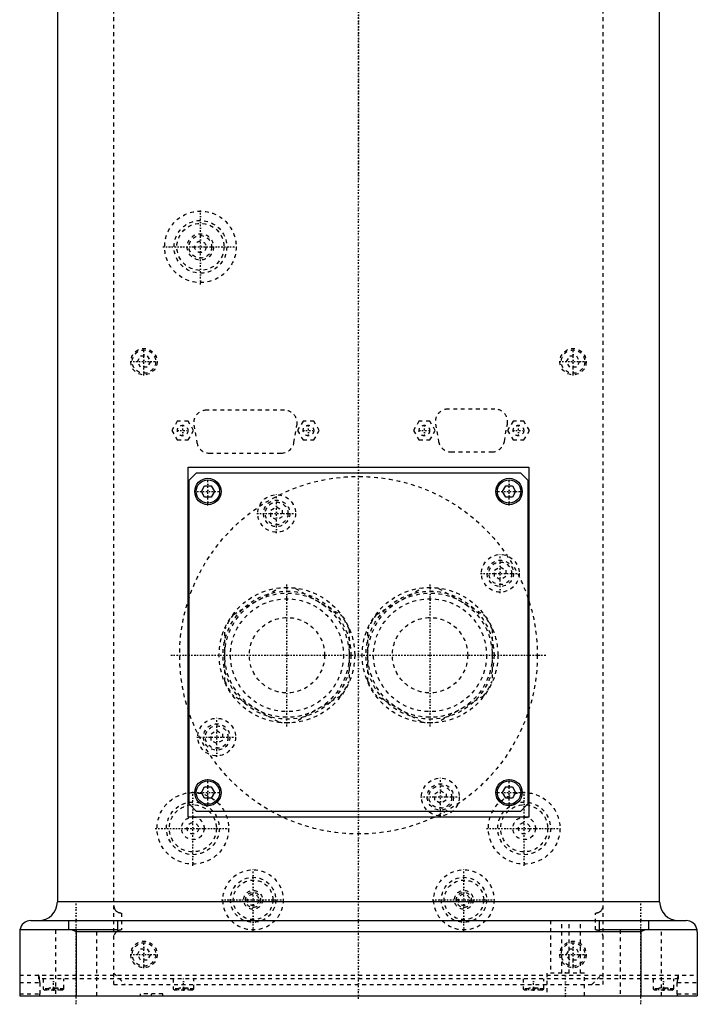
# Model space of a CAD drawing. Extents: x -90 to 90, y -319 to 984.
# Tile 1 of 11: x -90 to 90, y -319 to -57. Entities that reach past the tile are written whole.
import ezdxf

# ---------------------------------------------------------------- set-up
doc = ezdxf.new("R2010")
doc.units = 0
doc.linetypes.add('CENTER', pattern=[1.5, 0.45, -0.5, 0.05, -0.5])
doc.linetypes.add('DASHED', pattern=[2, 1, -1])
for name, color, linetype in [('AM_0', 7, 'CONTINUOUS'), ('AM_3', 7, 'DASHED'), ('AM_7', 7, 'CENTER')]:
    doc.layers.add(name, color=color, linetype=linetype)

msp = doc.modelspace()

# ---------------------------------------------------------------- linework, layer by layer
at = {"layer": 'AM_0', "color": 7, "linetype": 'CONTINUOUS'}
for p, q in [((-80, -30), (-80, -291.5)), ((80, -291.5), (80, -30)), ((-45.21, -176), (45.21, -176)), ((-45.21, -269), (-45.21, -176)), ((-45, -179.5), (-43, -177.5)), ((-43, -177.5), (43, -177.5)), ((43, -177.5), (45, -179.5)), ((45.21, -176), (45.21, -269)), ((-45, -265.5), (-45, -179.5)), ((45, -179.5), (45, -265.5)), ((-41.73, -182.5), (-40.87, -181)), ((-40.87, -184), (-41.73, -182.5)), ((-40.87, -181), (-39.13, -181)), ((-39.13, -181), (-38.27, -182.5)), ((-38.27, -182.5), (-39.13, -184)), ((38.27, -182.5), (39.13, -181)), ((39.13, -184), (38.27, -182.5)), ((39.13, -181), (40.87, -181)), ((40.87, -181), (41.73, -182.5)), ((41.73, -182.5), (40.87, -184)), ((-39.13, -184), (-40.87, -184)), ((40.87, -184), (39.13, -184)), ((-41.73, -262.5), (-40.87, -261)), ((-40.87, -261), (-39.13, -261)), ((-39.13, -261), (-38.27, -262.5)), ((38.27, -262.5), (39.13, -261)), ((39.13, -261), (40.87, -261)), ((40.87, -261), (41.73, -262.5)), ((-40.87, -264), (-41.73, -262.5)), ((-39.13, -264), (-40.87, -264)), ((-38.27, -262.5), (-39.13, -264)), ((39.13, -264), (38.27, -262.5)), ((40.87, -264), (39.13, -264)), ((41.73, -262.5), (40.87, -264)), ((-43, -267.5), (-45, -265.5)), ((45, -265.5), (43, -267.5)), ((45.21, -269), (-45.21, -269)), ((43, -267.5), (-43, -267.5)), ((80, -291.5), (-80, -291.5)), ((-87, -296.5), (87, -296.5)), ((-77, -296.5), (-77, -299)), ((-64, -296.5), (-64, -299)), ((64, -299), (64, -296.5)), ((77, -296.5), (77, -299)), ((-90, -299.5), (-90, -316.5)), ((-64, -299), (-89.96, -299)), ((-75, -299.5), (-76.12, -299)), ((75, -299.5), (-75, -299.5)), ((-75, -299.5), (-75, -316.5)), ((89.96, -299), (64, -299)), ((76.12, -299), (75, -299.5)), ((75, -299.5), (75, -316.5)), ((90, -299.5), (90, -316.5)), ((-90, -316.5), (90, -316.5))]:
    msp.add_line(p, q, dxfattribs=at)
for points in [[(-89.96, -299, 0), (-89.97, -299.08, 0), (-89.99, -299.25, 0), (-90, -299.42, 0), (-90, -299.5, 0)], [(90, -299.5, 0), (90, -299.42, 0), (89.99, -299.25, 0), (89.97, -299.08, 0), (89.96, -299, 0)]]:
    msp.add_polyline3d(points, dxfattribs=at)
for centre, radius in [((-40, -182.5), 3.5), ((-40, -182.5), 3.1), ((40, -182.5), 3.5), ((40, -182.5), 3.1), ((-40, -262.5), 3.5), ((-40, -262.5), 3.1), ((40, -262.5), 3.5), ((40, -262.5), 3.1)]:
    msp.add_circle(centre, radius, dxfattribs=at)
for centre, radius, start, end in [((-85, -291.5), 5, 270, 0), ((85, -291.5), 5, 180, 270), ((-87, -299.5), 3, 90, 170.4059), ((87, -299.5), 3, 9.5941, 90)]:
    msp.add_arc(centre, radius, start, end, dxfattribs=at)
at = {"layer": 'AM_3', "color": 6, "linetype": 'DASHED'}
for p, q in [((-65, -313.5), (-65, -37.5)), ((65, -313.5), (65, -37.5)), ((-58.73, -148), (-57.87, -146.5)), ((-57.87, -149.5), (-58.73, -148)), ((-57.87, -146.5), (-56.13, -146.5)), ((-56.13, -146.5), (-55.27, -148)), ((-55.27, -148), (-56.13, -149.5)), ((55.27, -148), (56.13, -146.5)), ((56.13, -149.5), (55.27, -148)), ((56.13, -146.5), (57.87, -146.5)), ((57.87, -146.5), (58.73, -148)), ((58.73, -148), (57.87, -149.5)), ((-56.13, -149.5), (-57.87, -149.5)), ((57.87, -149.5), (56.13, -149.5)), ((-19.7, -160.9), (-40.4, -160.9)), ((36.2, -160.6), (23.8, -160.6)), ((-48.14, -163.8), (-49.59, -166.3)), ((-45.26, -163.8), (-48.14, -163.8)), ((-43.81, -166.3), (-45.26, -163.8)), ((-14.74, -163.8), (-16.19, -166.3)), ((-11.86, -163.8), (-14.74, -163.8)), ((-10.41, -166.3), (-11.86, -163.8)), ((16.06, -163.8), (14.61, -166.3)), ((18.94, -163.8), (16.06, -163.8)), ((20.39, -166.3), (18.94, -163.8)), ((20.45, -164.58), (21.25, -169.18)), ((38.75, -169.18), (39.55, -164.58)), ((41.06, -163.8), (39.61, -166.3)), ((43.94, -163.8), (41.06, -163.8)), ((45.39, -166.3), (43.94, -163.8)), ((-49.59, -166.3), (-48.14, -168.8)), ((-45.26, -168.8), (-43.81, -166.3)), ((-43.75, -164.88), (-42.95, -169.48)), ((-17.15, -169.48), (-16.35, -164.88)), ((-16.19, -166.3), (-14.74, -168.8)), ((-11.86, -168.8), (-10.41, -166.3)), ((14.61, -166.3), (16.06, -168.8)), ((18.94, -168.8), (20.39, -166.3)), ((39.61, -166.3), (41.06, -168.8)), ((43.94, -168.8), (45.39, -166.3)), ((-48.14, -168.8), (-45.26, -168.8)), ((-14.74, -168.8), (-11.86, -168.8)), ((16.06, -168.8), (18.94, -168.8)), ((41.06, -168.8), (43.94, -168.8)), ((-39.6, -172.3), (-20.5, -172.3)), ((24.6, -172), (35.4, -172)), ((-23.25, -187.46), (-21.75, -186.6)), ((-23.25, -189.19), (-23.25, -187.46)), ((-21.75, -186.6), (-20.25, -187.46)), ((-20.25, -187.46), (-20.25, -189.19)), ((-21.75, -190.06), (-23.25, -189.19)), ((-20.25, -189.19), (-21.75, -190.06)), ((36.17, -203.38), (37.67, -202.52)), ((36.17, -205.12), (36.17, -203.38)), ((37.67, -202.52), (39.17, -203.38)), ((39.17, -203.38), (39.17, -205.12)), ((37.67, -205.98), (36.17, -205.12)), ((39.17, -205.12), (37.67, -205.98)), ((-33.23, -215.16), (-21.27, -208.26)), ((-16.73, -208.26), (-4.77, -215.16)), ((4.77, -215.16), (16.73, -208.26)), ((21.27, -208.26), (33.23, -215.16)), ((-35.5, -232.9), (-35.5, -219.1)), ((-2.5, -219.1), (-2.5, -232.9)), ((2.5, -232.9), (2.5, -219.1)), ((35.5, -219.1), (35.5, -232.9)), ((-21.27, -243.74), (-33.23, -236.84)), ((-4.77, -236.84), (-16.73, -243.74)), ((16.73, -243.74), (4.77, -236.84)), ((33.23, -236.84), (21.27, -243.74)), ((-39.17, -246.88), (-37.67, -246.02)), ((-39.17, -248.62), (-39.17, -246.88)), ((-37.67, -246.02), (-36.17, -246.88)), ((-36.17, -246.88), (-36.17, -248.62)), ((-37.67, -249.48), (-39.17, -248.62)), ((-36.17, -248.62), (-37.67, -249.48)), ((20.25, -262.81), (21.75, -261.94)), ((20.25, -264.54), (20.25, -262.81)), ((21.75, -261.94), (23.25, -262.81)), ((23.25, -262.81), (23.25, -264.54)), ((21.75, -265.4), (20.25, -264.54)), ((23.25, -264.54), (21.75, -265.4)), ((-63, -294.5), (-63, -299)), ((63, -299), (63, -294.5)), ((51, -296.5), (51, -310.5)), ((54, -310.5), (54, -296.5)), ((56, -310.5), (56, -296.5)), ((59, -310.5), (59, -296.5)), ((-80.5, -299), (-80.5, -316.5)), ((-69.5, -316.5), (-69.5, -299)), ((69.5, -299), (69.5, -316.5)), ((80.5, -299), (69.5, -299)), ((80.5, -316.5), (80.5, -299)), ((-58.73, -305.5), (-57.87, -304)), ((-57.87, -307), (-58.73, -305.5)), ((-57.87, -304), (-56.13, -304)), ((-56.13, -304), (-55.27, -305.5)), ((-55.27, -305.5), (-56.13, -307)), ((55.27, -305.5), (56.13, -304)), ((56.13, -307), (55.27, -305.5)), ((56.13, -304), (57.87, -304)), ((57.87, -304), (58.73, -305.5)), ((58.73, -305.5), (57.87, -307)), ((-56.13, -307), (-57.87, -307)), ((57.87, -307), (56.13, -307)), ((-90, -311), (90, -311)), ((-85, -311), (-85, -312)), ((-65, -310.5), (-62, -313.5)), ((50, -310.5), (50, -316.5)), ((60, -310.5), (50, -310.5)), ((60, -316.5), (60, -310.5)), ((62, -313.5), (65, -310.5)), ((85, -312), (85, -311)), ((-90, -313), (-84.68, -313)), ((85, -312), (-85, -312)), ((-84.68, -313), (-84.68, -316)), ((-83.75, -312), (-83.75, -314.6)), ((-78.25, -314.6), (-78.25, -312)), ((-65, -313.5), (65, -313.5)), ((-49.21, -312), (-49.21, -314.6)), ((-43.71, -314.6), (-43.71, -312)), ((43.71, -312), (43.71, -314.6)), ((49.21, -314.6), (49.21, -312)), ((78.25, -312), (78.25, -314.6)), ((83.75, -314.6), (83.75, -312)), ((84.68, -313), (90, -313)), ((84.68, -316), (84.68, -313)), ((-90, -316), (-84.68, -316)), ((-83.75, -314.6), (-83.35, -315)), ((-78.25, -314.6), (-83.75, -314.6)), ((-78.65, -315), (-83.35, -315)), ((-79.75, -314.5), (-82.25, -314.5)), ((-82.25, -315), (-82.25, -314.5)), ((-81, -315), (-81, -314.5)), ((-79.75, -315), (-79.75, -314.5)), ((-78.65, -315), (-78.25, -314.6)), ((-58, -316), (-58, -316.5)), ((-52, -316), (-58, -316)), ((-52, -316.5), (-52, -316)), ((-49.21, -314.6), (-48.81, -315)), ((-43.71, -314.6), (-49.21, -314.6)), ((-44.11, -315), (-48.81, -315)), ((-45.21, -314.5), (-47.71, -314.5)), ((-47.71, -315), (-47.71, -314.5)), ((-46.46, -315), (-46.46, -314.5)), ((-45.21, -315), (-45.21, -314.5)), ((-44.11, -315), (-43.71, -314.6)), ((43.71, -314.6), (44.11, -315)), ((49.21, -314.6), (43.71, -314.6)), ((48.81, -315), (44.11, -315)), ((47.71, -314.5), (45.21, -314.5)), ((45.21, -315), (45.21, -314.5)), ((46.46, -315), (46.46, -314.5)), ((47.71, -315), (47.71, -314.5)), ((48.81, -315), (49.21, -314.6)), ((78.25, -314.6), (78.65, -315)), ((83.75, -314.6), (78.25, -314.6)), ((83.35, -315), (78.65, -315)), ((82.25, -314.5), (79.75, -314.5)), ((79.75, -315), (79.75, -314.5)), ((81, -315), (81, -314.5)), ((82.25, -315), (82.25, -314.5)), ((83.35, -315), (83.75, -314.6)), ((84.68, -316), (90, -316))]:
    msp.add_line(p, q, dxfattribs=at)
for points in [[(-65, -292.5, 0), (-65, -292.52, 0), (-65, -292.56, 0), (-65, -292.6, 0), (-65, -292.62, 0), (-64.99, -292.64, 0), (-64.99, -292.68, 0), (-64.99, -292.72, 0), (-64.98, -292.76, 0), (-64.98, -292.79, 0), (-64.97, -292.83, 0), (-64.97, -292.85, 0), (-64.97, -292.86, 0), (-64.96, -292.9, 0), (-64.95, -292.93, 0), (-64.94, -292.97, 0), (-64.94, -293, 0), (-64.93, -293.03, 0), (-64.92, -293.05, 0), (-64.92, -293.06, 0), (-64.91, -293.09, 0), (-64.9, -293.12, 0), (-64.89, -293.14, 0), (-64.89, -293.15, 0), (-64.88, -293.18, 0), (-64.87, -293.21, 0), (-64.86, -293.23, 0), (-64.86, -293.24, 0), (-64.85, -293.27, 0), (-64.83, -293.3, 0), (-64.82, -293.32, 0), (-64.81, -293.35, 0), (-64.8, -293.38, 0), (-64.79, -293.39, 0), (-64.79, -293.4, 0), (-64.77, -293.43, 0), (-64.76, -293.45, 0), (-64.71, -293.53, 0), (-64.62, -293.67, 0), (-64.53, -293.79, 0), (-64.42, -293.91, 0), (-64.36, -293.97, 0), (-64.3, -294.02, 0), (-64.18, -294.12, 0), (-64.05, -294.2, 0), (-63.91, -294.28, 0), (-63.76, -294.35, 0), (-63.61, -294.4, 0), (-63.53, -294.43, 0), (-63.45, -294.45, 0), (-63.28, -294.48, 0), (-63.17, -294.49, 0), (-63.14, -294.5, 0), (-63.11, -294.5, 0), (-63.09, -294.5, 0), (-63.08, -294.5, 0), (-63.05, -294.5, 0), (-63.02, -294.5, 0), (-63, -294.5, 0)], [(63, -294.5, 0), (63.02, -294.5, 0), (63.05, -294.5, 0), (63.08, -294.5, 0), (63.09, -294.5, 0), (63.11, -294.5, 0), (63.14, -294.5, 0), (63.17, -294.49, 0), (63.28, -294.48, 0), (63.45, -294.45, 0), (63.53, -294.43, 0), (63.61, -294.4, 0), (63.77, -294.35, 0), (63.91, -294.28, 0), (64.05, -294.2, 0), (64.19, -294.11, 0), (64.31, -294.01, 0), (64.37, -293.96, 0), (64.43, -293.9, 0), (64.54, -293.78, 0), (64.63, -293.65, 0), (64.72, -293.52, 0), (64.77, -293.43, 0), (64.78, -293.41, 0), (64.79, -293.38, 0), (64.8, -293.37, 0), (64.81, -293.36, 0), (64.82, -293.33, 0), (64.83, -293.31, 0), (64.84, -293.28, 0), (64.85, -293.26, 0), (64.86, -293.23, 0), (64.87, -293.21, 0), (64.87, -293.2, 0), (64.88, -293.17, 0), (64.89, -293.14, 0), (64.9, -293.13, 0), (64.9, -293.11, 0), (64.91, -293.08, 0), (64.92, -293.05, 0), (64.93, -293.04, 0), (64.93, -293.02, 0), (64.94, -292.99, 0), (64.95, -292.96, 0), (64.95, -292.92, 0), (64.96, -292.89, 0), (64.97, -292.86, 0), (64.97, -292.84, 0), (64.97, -292.82, 0), (64.98, -292.79, 0), (64.98, -292.75, 0), (64.99, -292.71, 0), (64.99, -292.68, 0), (65, -292.64, 0), (65, -292.62, 0), (65, -292.6, 0), (65, -292.56, 0), (65, -292.52, 0), (65, -292.5, 0)], [(-63, -299, 0), (-63.04, -299, 0), (-63.12, -299, 0), (-63.2, -299.01, 0), (-63.24, -299.01, 0), (-63.28, -299.02, 0), (-63.36, -299.03, 0), (-63.44, -299.05, 0), (-63.52, -299.07, 0), (-63.6, -299.09, 0), (-63.67, -299.12, 0), (-63.71, -299.13, 0), (-63.75, -299.15, 0), (-63.83, -299.18, 0), (-63.9, -299.21, 0), (-63.97, -299.25, 0), (-64.04, -299.29, 0), (-64.11, -299.33, 0), (-64.14, -299.35, 0), (-64.17, -299.38, 0), (-64.23, -299.42, 0), (-64.29, -299.47, 0), (-64.32, -299.5, 0)], [(64.32, -299.5, 0), (64.29, -299.47, 0), (64.23, -299.42, 0), (64.17, -299.38, 0), (64.14, -299.35, 0), (64.11, -299.33, 0), (64.04, -299.29, 0), (63.97, -299.25, 0), (63.9, -299.21, 0), (63.83, -299.18, 0), (63.75, -299.15, 0), (63.71, -299.13, 0), (63.67, -299.12, 0), (63.6, -299.09, 0), (63.52, -299.07, 0), (63.44, -299.05, 0), (63.36, -299.03, 0), (63.28, -299.02, 0), (63.24, -299.01, 0), (63.2, -299.01, 0), (63.12, -299, 0), (63.04, -299, 0), (63, -299, 0)], [(-85, -311, 0), (-85, -311, 0), (-85.01, -311, 0), (-85.01, -311, 0), (-85.01, -311, 0)], [(-84.73, -312, 0), (-84.73, -311.95, 0), (-84.74, -311.86, 0), (-84.76, -311.77, 0), (-84.76, -311.72, 0), (-84.77, -311.68, 0), (-84.78, -311.6, 0), (-84.79, -311.52, 0), (-84.81, -311.45, 0), (-84.82, -311.38, 0), (-84.84, -311.32, 0), (-84.85, -311.29, 0), (-84.85, -311.26, 0), (-84.87, -311.21, 0), (-84.89, -311.16, 0), (-84.91, -311.12, 0), (-84.92, -311.08, 0), (-84.94, -311.05, 0), (-84.95, -311.04, 0), (-84.96, -311.03, 0), (-84.98, -311.01, 0), (-84.99, -311, 0), (-85, -311, 0)], [(85, -311, 0), (84.99, -311, 0), (84.97, -311.01, 0), (84.96, -311.03, 0), (84.95, -311.04, 0), (84.94, -311.05, 0), (84.92, -311.08, 0), (84.91, -311.12, 0), (84.89, -311.16, 0), (84.87, -311.21, 0), (84.85, -311.26, 0), (84.85, -311.29, 0), (84.84, -311.32, 0), (84.82, -311.38, 0), (84.81, -311.45, 0), (84.79, -311.52, 0), (84.78, -311.6, 0), (84.77, -311.68, 0), (84.76, -311.72, 0), (84.76, -311.77, 0), (84.74, -311.86, 0), (84.73, -311.95, 0), (84.73, -312, 0)], [(85.01, -311, 0), (85.01, -311, 0), (85.01, -311, 0), (85, -311, 0), (85, -311, 0)], [(-84.68, -313, 0), (-84.68, -312.97, 0), (-84.68, -312.92, 0), (-84.68, -312.86, 0), (-84.68, -312.83, 0), (-84.68, -312.8, 0), (-84.68, -312.75, 0), (-84.69, -312.69, 0), (-84.69, -312.63, 0), (-84.69, -312.57, 0), (-84.69, -312.52, 0), (-84.69, -312.49, 0), (-84.69, -312.46, 0), (-84.7, -312.4, 0), (-84.7, -312.35, 0), (-84.7, -312.29, 0), (-84.71, -312.24, 0), (-84.71, -312.18, 0), (-84.71, -312.16, 0), (-84.72, -312.13, 0), (-84.72, -312.08, 0), (-84.73, -312.03, 0), (-84.73, -312, 0)], [(84.73, -312, 0), (84.73, -312.03, 0), (84.72, -312.08, 0), (84.72, -312.13, 0), (84.71, -312.16, 0), (84.71, -312.18, 0), (84.71, -312.24, 0), (84.7, -312.29, 0), (84.7, -312.35, 0), (84.7, -312.4, 0), (84.69, -312.46, 0), (84.69, -312.49, 0), (84.69, -312.52, 0), (84.69, -312.57, 0), (84.69, -312.63, 0), (84.69, -312.69, 0), (84.68, -312.75, 0), (84.68, -312.8, 0), (84.68, -312.83, 0), (84.68, -312.86, 0), (84.68, -312.92, 0), (84.68, -312.97, 0), (84.68, -313, 0)], [(-84.59, -316.5, 0), (-84.59, -316.5, 0), (-84.59, -316.5, 0), (-84.59, -316.5, 0), (-84.6, -316.5, 0), (-84.6, -316.5, 0), (-84.6, -316.5, 0), (-84.6, -316.5, 0), (-84.6, -316.5, 0), (-84.6, -316.5, 0), (-84.6, -316.5, 0), (-84.6, -316.5, 0), (-84.6, -316.5, 0), (-84.61, -316.49, 0), (-84.61, -316.49, 0), (-84.61, -316.49, 0), (-84.61, -316.49, 0), (-84.61, -316.49, 0), (-84.61, -316.49, 0), (-84.61, -316.49, 0), (-84.61, -316.49, 0), (-84.61, -316.48, 0), (-84.61, -316.48, 0), (-84.62, -316.48, 0), (-84.62, -316.48, 0), (-84.62, -316.48, 0), (-84.62, -316.48, 0), (-84.62, -316.48, 0), (-84.62, -316.47, 0), (-84.62, -316.47, 0), (-84.62, -316.47, 0), (-84.62, -316.47, 0), (-84.63, -316.46, 0), (-84.63, -316.46, 0), (-84.63, -316.46, 0), (-84.63, -316.46, 0), (-84.63, -316.46, 0), (-84.63, -316.45, 0), (-84.63, -316.45, 0), (-84.63, -316.45, 0), (-84.63, -316.44, 0), (-84.63, -316.44, 0), (-84.64, -316.44, 0), (-84.64, -316.44, 0), (-84.64, -316.43, 0), (-84.64, -316.43, 0), (-84.64, -316.42, 0), (-84.64, -316.42, 0), (-84.64, -316.42, 0), (-84.64, -316.42, 0), (-84.64, -316.41, 0), (-84.64, -316.41, 0), (-84.65, -316.4, 0), (-84.65, -316.4, 0), (-84.65, -316.4, 0), (-84.65, -316.39, 0), (-84.65, -316.39, 0), (-84.65, -316.39, 0), (-84.65, -316.38, 0), (-84.65, -316.38, 0), (-84.65, -316.37, 0), (-84.65, -316.37, 0), (-84.65, -316.37, 0), (-84.65, -316.36, 0), (-84.66, -316.36, 0), (-84.66, -316.35, 0), (-84.66, -316.35, 0), (-84.66, -316.35, 0), (-84.66, -316.34, 0), (-84.66, -316.34, 0), (-84.66, -316.34, 0), (-84.66, -316.33, 0), (-84.66, -316.33, 0), (-84.66, -316.32, 0), (-84.66, -316.32, 0), (-84.66, -316.31, 0), (-84.66, -316.31, 0), (-84.66, -316.3, 0), (-84.66, -316.3, 0), (-84.66, -316.29, 0), (-84.67, -316.29, 0), (-84.67, -316.28, 0), (-84.67, -316.27, 0), (-84.67, -316.27, 0), (-84.67, -316.27, 0), (-84.67, -316.26, 0), (-84.67, -316.26, 0), (-84.67, -316.25, 0), (-84.67, -316.24, 0), (-84.67, -316.24, 0), (-84.67, -316.23, 0), (-84.67, -316.23, 0), (-84.67, -316.22, 0), (-84.67, -316.22, 0), (-84.67, -316.21, 0), (-84.67, -316.2, 0), (-84.67, -316.2, 0), (-84.67, -316.19, 0), (-84.68, -316.19, 0), (-84.68, -316.18, 0), (-84.68, -316.18, 0), (-84.68, -316.17, 0), (-84.68, -316.16, 0), (-84.68, -316.15, 0), (-84.68, -316.15, 0), (-84.68, -316.15, 0), (-84.68, -316.14, 0), (-84.68, -316.13, 0), (-84.68, -316.13, 0), (-84.68, -316.13, 0), (-84.68, -316.12, 0), (-84.68, -316.11, 0), (-84.68, -316.11, 0), (-84.68, -316.1, 0), (-84.68, -316.1, 0), (-84.68, -316.09, 0), (-84.68, -316.08, 0), (-84.68, -316.08, 0), (-84.68, -316.07, 0), (-84.68, -316.06, 0), (-84.68, -316.06, 0), (-84.68, -316.05, 0), (-84.68, -316.05, 0), (-84.68, -316.04, 0), (-84.68, -316.03, 0), (-84.68, -316.02, 0), (-84.68, -316.02, 0), (-84.68, -316.02, 0), (-84.68, -316.01, 0), (-84.68, -316, 0), (-84.68, -316, 0)], [(84.68, -316, 0), (84.68, -316, 0), (84.68, -316.01, 0), (84.68, -316.02, 0), (84.68, -316.02, 0), (84.68, -316.02, 0), (84.68, -316.03, 0), (84.68, -316.04, 0), (84.68, -316.05, 0), (84.68, -316.05, 0), (84.68, -316.06, 0), (84.68, -316.06, 0), (84.68, -316.07, 0), (84.68, -316.08, 0), (84.68, -316.08, 0), (84.68, -316.09, 0), (84.68, -316.1, 0), (84.68, -316.1, 0), (84.68, -316.11, 0), (84.68, -316.11, 0), (84.68, -316.12, 0), (84.68, -316.13, 0), (84.68, -316.13, 0), (84.68, -316.13, 0), (84.68, -316.14, 0), (84.68, -316.15, 0), (84.68, -316.15, 0), (84.68, -316.15, 0), (84.68, -316.16, 0), (84.68, -316.17, 0), (84.68, -316.18, 0), (84.68, -316.18, 0), (84.68, -316.19, 0), (84.67, -316.19, 0), (84.67, -316.2, 0), (84.67, -316.2, 0), (84.67, -316.21, 0), (84.67, -316.22, 0), (84.67, -316.22, 0), (84.67, -316.23, 0), (84.67, -316.23, 0), (84.67, -316.24, 0), (84.67, -316.24, 0), (84.67, -316.25, 0), (84.67, -316.26, 0), (84.67, -316.26, 0), (84.67, -316.27, 0), (84.67, -316.27, 0), (84.67, -316.27, 0), (84.67, -316.28, 0), (84.67, -316.29, 0), (84.66, -316.29, 0), (84.66, -316.3, 0), (84.66, -316.3, 0), (84.66, -316.31, 0), (84.66, -316.31, 0), (84.66, -316.32, 0), (84.66, -316.32, 0), (84.66, -316.33, 0), (84.66, -316.33, 0), (84.66, -316.34, 0), (84.66, -316.34, 0), (84.66, -316.34, 0), (84.66, -316.35, 0), (84.66, -316.35, 0), (84.66, -316.35, 0), (84.66, -316.36, 0), (84.65, -316.36, 0), (84.65, -316.37, 0), (84.65, -316.37, 0), (84.65, -316.37, 0), (84.65, -316.38, 0), (84.65, -316.38, 0), (84.65, -316.39, 0), (84.65, -316.39, 0), (84.65, -316.39, 0), (84.65, -316.4, 0), (84.65, -316.4, 0), (84.65, -316.4, 0), (84.64, -316.41, 0), (84.64, -316.41, 0), (84.64, -316.42, 0), (84.64, -316.42, 0), (84.64, -316.42, 0), (84.64, -316.42, 0), (84.64, -316.43, 0), (84.64, -316.43, 0), (84.64, -316.44, 0), (84.64, -316.44, 0), (84.63, -316.44, 0), (84.63, -316.44, 0), (84.63, -316.45, 0), (84.63, -316.45, 0), (84.63, -316.45, 0), (84.63, -316.46, 0), (84.63, -316.46, 0), (84.63, -316.46, 0), (84.63, -316.46, 0), (84.63, -316.46, 0), (84.62, -316.47, 0), (84.62, -316.47, 0), (84.62, -316.47, 0), (84.62, -316.47, 0), (84.62, -316.48, 0), (84.62, -316.48, 0), (84.62, -316.48, 0), (84.62, -316.48, 0), (84.62, -316.48, 0), (84.61, -316.48, 0), (84.61, -316.48, 0), (84.61, -316.49, 0), (84.61, -316.49, 0), (84.61, -316.49, 0), (84.61, -316.49, 0), (84.61, -316.49, 0), (84.61, -316.49, 0), (84.61, -316.49, 0), (84.61, -316.49, 0), (84.6, -316.5, 0), (84.6, -316.5, 0), (84.6, -316.5, 0), (84.6, -316.5, 0), (84.6, -316.5, 0), (84.6, -316.5, 0), (84.6, -316.5, 0), (84.6, -316.5, 0), (84.6, -316.5, 0), (84.59, -316.5, 0), (84.59, -316.5, 0), (84.59, -316.5, 0), (84.59, -316.5, 0)]]:
    msp.add_polyline3d(points, dxfattribs=at)
for centre, radius in [((-42, -117.5), 9.5), ((-42, -117.5), 7), ((-42, -117.5), 6.25), ((-42, -117.5), 3.5), ((-42, -117.5), 3), ((-42, -117.5), 1.5), ((-57, -148), 3.5), ((-57, -148), 3.1), ((57, -148), 3.5), ((57, -148), 3.1), ((-46.7, -166.3), 1.4), ((-13.3, -166.3), 1.4), ((17.5, -166.3), 1.4), ((42.5, -166.3), 1.4), ((0, -226), 47.5), ((-21.75, -188.33), 5), ((-21.75, -188.33), 3.5), ((-21.75, -188.33), 3), ((37.67, -204.25), 5), ((37.67, -204.25), 3.5), ((37.67, -204.25), 3), ((-19, -226), 18), ((-19, -226), 17), ((19, -226), 18), ((19, -226), 17), ((-19, -226), 16.5), ((-19, -226), 15), ((19, -226), 16.5), ((19, -226), 15), ((-19, -226), 10.01), ((19, -226), 10.01), ((-37.67, -247.75), 5), ((-37.67, -247.75), 3.5), ((-37.67, -247.75), 3), ((21.75, -263.67), 5), ((21.75, -263.67), 3.5), ((21.75, -263.67), 3), ((-44, -272), 9.5), ((44, -272), 9.5), ((-44, -272), 7), ((-44, -272), 6.25), ((44, -272), 7), ((44, -272), 6.25), ((-44, -272), 3), ((44, -272), 3), ((-44, -272), 1.5), ((44, -272), 1.5), ((-28, -291), 8), ((-28, -291), 6), ((28, -291), 8), ((28, -291), 6), ((-28, -291), 5.25), ((28, -291), 5.25), ((-28, -291), 2.5), ((-28, -291), 2), ((-28, -291), 1.5), ((28, -291), 2.5), ((28, -291), 2), ((28, -291), 1.5), ((-57, -305.5), 3.5), ((-57, -305.5), 3.1), ((57, -305.5), 3.5), ((57, -305.5), 3.1)]:
    msp.add_circle(centre, radius, dxfattribs=at)
for centre, radius, start, end in [((-40.4, -164.3), 3.4, 90, 189.8658), ((-19.7, -164.3), 3.4, 350.1342, 90), ((23.8, -164), 3.4, 90, 189.8658), ((36.2, -164), 3.4, 350.1342, 90), ((-39.6, -168.9), 3.4, 189.8658, 270), ((-20.5, -168.9), 3.4, 270, 350.1342), ((24.6, -168.6), 3.4, 189.8658, 270), ((35.4, -168.6), 3.4, 270, 350.1342), ((-19, -226), 17.89, 82.7065, 97.2935), ((19, -226), 17.89, 82.7065, 97.2935), ((-19, -226), 17.89, 142.7065, 157.2935), ((-19, -226), 17.89, 22.7065, 37.2935), ((19, -226), 17.89, 142.7065, 157.2935), ((19, -226), 17.89, 22.7065, 37.2935), ((-19, -226), 17.89, 202.7065, 217.2935), ((-19, -226), 17.89, 322.7065, 337.2935), ((19, -226), 17.89, 202.7065, 217.2935), ((19, -226), 17.89, 322.7065, 337.2935), ((-19, -226), 17.89, 262.7065, 277.2935), ((19, -226), 17.89, 262.7065, 277.2935), ((-63, -301), 2, 131.4096, 180), ((63, -301), 2, 0, 48.5904)]:
    msp.add_arc(centre, radius, start, end, dxfattribs=at)
at = {"layer": 'AM_7', "color": 4, "linetype": 'CENTER'}
for p, q in [((0, 984.27), (0, -99.78)), ((0, -317.3), (0, 16.93)), ((-42, -127.47), (-42, -107.53)), ((-51.98, -117.5), (-32.02, -117.5)), ((-57, -151.68), (-57, -144.32)), ((57, -151.68), (57, -144.32)), ((-60.67, -148), (-53.33, -148)), ((53.33, -148), (60.67, -148)), ((-48.17, -166.3), (-45.23, -166.3)), ((-46.7, -167.77), (-46.7, -164.83)), ((-14.77, -166.3), (-11.83, -166.3)), ((-13.3, -167.77), (-13.3, -164.83)), ((16.03, -166.3), (18.97, -166.3)), ((17.5, -167.77), (17.5, -164.83)), ((41.03, -166.3), (43.97, -166.3)), ((42.5, -167.77), (42.5, -164.83)), ((-40, -186.18), (-40, -178.82)), ((40, -186.18), (40, -178.82)), ((-43.67, -182.5), (-36.33, -182.5)), ((-21.75, -193.58), (-21.75, -183.08)), ((36.33, -182.5), (43.67, -182.5)), ((-27, -188.33), (-16.5, -188.33)), ((37.67, -209.5), (37.67, -199)), ((32.42, -204.25), (42.92, -204.25)), ((-19, -244.9), (-19, -207.1)), ((19, -244.9), (19, -207.1)), ((-49.88, -226), (49.88, -226)), ((-37.67, -253), (-37.67, -242.5)), ((-42.92, -247.75), (-32.42, -247.75)), ((-40, -266.18), (-40, -258.82)), ((21.75, -268.92), (21.75, -258.42)), ((40, -266.18), (40, -258.82)), ((-44, -281.98), (-44, -262.02)), ((-43.67, -262.5), (-36.33, -262.5)), ((16.5, -263.67), (27, -263.67)), ((36.33, -262.5), (43.67, -262.5)), ((44, -281.98), (44, -262.02)), ((-53.98, -272), (-34.02, -272)), ((34.02, -272), (53.98, -272)), ((-28, -299.4), (-28, -282.6)), ((28, -299.4), (28, -282.6)), ((-75, -318.75), (-75, -291.25)), ((-36.4, -291), (-19.6, -291)), ((19.6, -291), (36.4, -291)), ((75, -318.75), (75, -291.25)), ((-57, -309.18), (-57, -301.82)), ((57, -309.18), (57, -301.82)), ((-60.67, -305.5), (-53.33, -305.5)), ((53.33, -305.5), (60.67, -305.5)), ((55, -316.8), (55, -310.2)), ((-81, -315.15), (-81, -311.85)), ((-46.46, -315.15), (-46.46, -311.85)), ((46.46, -315.15), (46.46, -311.85)), ((81, -315.15), (81, -311.85)), ((-55, -316.52), (-55, -315.98))]:
    msp.add_line(p, q, dxfattribs=at)

doc.saveas('drawing.dxf')
